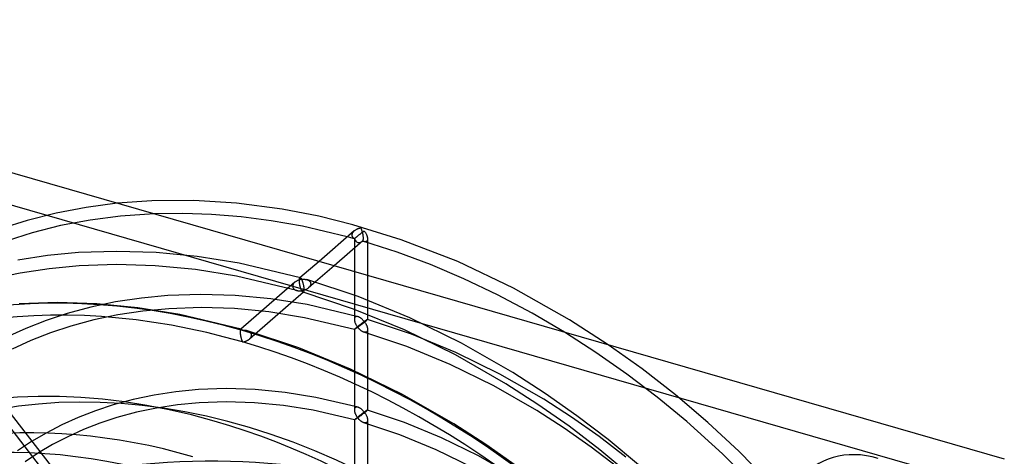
# Model space of a CAD drawing. Header units: millimetres. Extents: x -119 to 119, y -152 to 148.
# Tile 16 of 16: x -34 to 115, y 82 to 148. Entities that reach past the tile are written whole.
import ezdxf

# ---------------------------------------------------------------- set-up
doc = ezdxf.new("R2010")
doc.units = ezdxf.units.MM
doc.layers.add('HIDDEN', color=7, linetype='Continuous')
doc.layers.add('THICK', color=7, linetype='Continuous')

msp = doc.modelspace()

# ---------------------------------------------------------------- linework, layer by layer
at = {"layer": 'HIDDEN'}
for p, q in [((-18.95, 120.65), (-23.66, 120.02)), ((-28.18, 119.15), (-32.58, 118.02)), ((-23.66, 120.02), (-28.18, 119.15)), ((-32.58, 118.02), (-36.44, 116.8)), ((-23.06, 118.09), (-27.5, 117.25)), ((-18.45, 118.69), (-23.06, 118.09)), ((-13.38, 119.04), (-18.45, 118.69)), ((-31.8, 116.17), (-35.59, 114.97)), ((-27.5, 117.25), (-31.8, 116.17)), ((16.64, 116.16), (16.6, 116.09)), ((16.68, 116.22), (16.64, 116.16)), ((16.72, 116.28), (16.68, 116.22)), ((16.77, 116.34), (16.72, 116.28)), ((16.82, 116.39), (16.77, 116.34)), ((16.88, 116.44), (16.82, 116.39)), ((17.95, 116.11), (18.01, 116.15)), ((18.01, 116.15), (18.06, 116.19)), ((18.06, 116.19), (18.11, 116.23)), ((18.11, 116.23), (18.17, 116.27)), ((18.17, 116.27), (18.22, 116.31)), ((18.22, 116.31), (18.27, 116.34)), ((18.27, 116.34), (18.31, 116.38)), ((18.31, 116.38), (18.36, 116.41)), ((18.36, 116.41), (18.41, 116.44)), ((18.41, 116.44), (18.45, 116.38)), ((18.45, 116.38), (18.5, 116.32)), ((18.5, 116.32), (18.54, 116.26)), ((18.54, 116.26), (18.58, 116.2)), ((18.58, 116.2), (18.62, 116.13)), ((18.62, 116.13), (18.66, 116.07)), ((16.03, 115.5), (15.84, 115.55)), ((16.21, 115.45), (16.03, 115.5)), ((16.38, 115.4), (16.21, 115.45)), ((16.56, 115.35), (16.38, 115.4)), ((16.55, 115.89), (16.54, 115.83)), ((16.54, 115.83), (16.54, 115.79)), ((16.54, 115.79), (16.55, 115.75)), ((16.56, 115.96), (16.55, 115.89)), ((16.55, 115.75), (16.55, 115.71)), ((16.55, 115.71), (16.57, 115.67)), ((16.58, 116.03), (16.56, 115.96)), ((16.74, 115.3), (16.56, 115.35)), ((16.57, 115.67), (16.58, 115.63)), ((16.6, 116.09), (16.58, 116.03)), ((16.58, 115.63), (16.59, 115.6)), ((16.59, 115.6), (16.61, 115.56)), ((16.61, 115.56), (16.63, 115.53)), ((16.63, 115.53), (16.66, 115.49)), ((16.66, 115.49), (16.68, 115.46)), ((16.68, 115.46), (16.71, 115.43)), ((16.71, 115.43), (16.74, 115.41)), ((16.74, 115.41), (16.77, 115.38)), ((16.91, 115.26), (16.74, 115.3)), ((16.77, 115.38), (16.8, 115.35)), ((16.8, 115.35), (16.83, 115.33)), ((16.83, 115.33), (16.87, 115.31)), ((16.87, 115.31), (16.9, 115.29)), ((16.9, 115.29), (16.94, 115.27)), ((16.91, 115.26), (16.91, 115.27)), ((16.91, 115.27), (16.92, 115.27)), ((16.92, 115.26), (16.91, 115.26)), ((16.91, 115.26), (16.91, 115.26)), ((16.91, 115.26), (16.91, 115.26)), ((16.91, 115.26), (16.91, 115.26)), ((16.91, 115.26), (16.91, 115.26)), ((16.91, 115.26), (16.91, 115.26)), ((16.91, 115.26), (16.91, 115.26)), ((16.91, 115.26), (16.91, 115.26)), ((16.91, 115.26), (16.91, 115.26)), ((16.91, 115.26), (16.91, 113.82)), ((16.92, 115.28), (16.93, 115.29)), ((16.92, 115.27), (16.92, 115.28)), ((16.93, 115.26), (16.92, 115.26)), ((16.92, 115.26), (16.92, 115.26)), ((16.93, 115.29), (16.95, 115.3)), ((16.94, 115.27), (16.93, 115.26)), ((16.93, 115.26), (16.93, 115.26)), ((16.95, 115.3), (16.96, 115.32)), ((16.96, 115.32), (16.98, 115.33)), ((16.98, 115.33), (17, 115.35)), ((17, 115.35), (17.02, 115.37)), ((17.02, 115.37), (17.04, 115.39)), ((17.04, 115.39), (17.08, 115.42)), ((17.08, 115.42), (17.12, 115.46)), ((17.12, 115.46), (17.17, 115.5)), ((17.17, 115.5), (17.22, 115.54)), ((17.22, 115.54), (17.27, 115.58)), ((17.27, 115.58), (17.32, 115.62)), ((17.32, 115.62), (17.38, 115.67)), ((17.38, 115.67), (17.44, 115.71)), ((17.44, 115.71), (17.49, 115.76)), ((17.49, 115.76), (17.55, 115.8)), ((17.55, 115.8), (17.61, 115.85)), ((17.61, 115.85), (17.67, 115.89)), ((17.67, 115.89), (17.73, 115.94)), ((17.73, 115.94), (17.78, 115.98)), ((17.78, 115.98), (17.84, 116.03)), ((17.84, 116.03), (17.9, 116.07)), ((17.9, 116.07), (17.95, 116.11)), ((18.16, 114.91), (18.17, 114.92)), ((18.17, 114.91), (18.16, 114.91)), ((18.17, 114.92), (18.17, 114.92)), ((18.17, 114.92), (18.17, 114.92)), ((18.17, 114.92), (18.18, 114.92)), ((18.17, 114.91), (18.17, 114.91)), ((18.17, 114.91), (18.17, 114.91)), ((18.17, 114.91), (18.17, 114.91)), ((18.17, 114.91), (18.17, 114.91)), ((18.17, 114.91), (18.17, 114.91)), ((18.18, 114.92), (18.18, 114.93)), ((18.18, 114.92), (18.18, 114.92)), ((18.39, 114.83), (18.35, 114.84)), ((18.42, 114.82), (18.39, 114.83)), ((18.46, 114.82), (18.42, 114.82)), ((18.5, 114.81), (18.46, 114.82)), ((18.53, 114.81), (18.5, 114.81)), ((18.57, 114.81), (18.53, 114.81)), ((18.6, 114.81), (18.57, 114.81)), ((18.63, 114.82), (18.6, 114.81)), ((18.66, 114.83), (18.63, 114.82)), ((18.66, 116.07), (18.69, 116)), ((18.69, 114.84), (18.66, 114.83)), ((18.69, 116), (18.73, 115.93)), ((18.72, 114.85), (18.69, 114.84)), ((18.75, 114.87), (18.72, 114.85)), ((18.73, 115.93), (18.76, 115.86)), ((18.77, 114.89), (18.75, 114.87)), ((18.76, 115.86), (18.79, 115.8)), ((18.82, 114.94), (18.77, 114.89)), ((18.79, 115.8), (18.81, 115.73)), ((18.81, 115.73), (18.84, 115.66)), ((18.85, 114.99), (18.82, 114.94)), ((18.84, 115.66), (18.86, 115.59)), ((18.88, 115.05), (18.85, 114.99)), ((18.86, 115.59), (18.87, 115.52)), ((18.87, 115.52), (18.89, 115.46)), ((18.89, 115.11), (18.88, 115.05)), ((18.89, 115.46), (18.9, 115.39)), ((18.9, 115.19), (18.89, 115.11)), ((18.9, 115.39), (18.91, 115.33)), ((18.91, 115.26), (18.9, 115.19)), ((18.91, 115.33), (18.91, 115.26)), ((18.91, 115.26), (18.91, 114.67)), ((-24.82, 113.16), (-29.48, 112.72)), ((-19.05, 113.36), (-24.82, 113.16)), ((-13.06, 113.17), (-19.05, 113.36)), ((-6.87, 112.58), (-13.06, 113.17)), ((-29.48, 112.72), (-33.98, 112.04)), ((-0.51, 111.56), (-6.87, 112.58)), ((11.57, 111.84), (8.68, 109.34)), ((-29.24, 110.73), (-33.62, 110.07)), ((-24.69, 111.17), (-29.24, 110.73)), ((-19.05, 111.36), (-24.69, 111.17)), ((-13.19, 111.18), (-19.05, 111.36)), ((-7.13, 110.6), (-13.19, 111.18)), ((-0.89, 109.6), (-7.13, 110.6)), ((8.75, 109.36), (-0.51, 111.56)), ((13.86, 111.18), (9.99, 107.83)), ((16.91, 110.3), (16.91, 103.05)), ((-33.62, 110.07), (-37.84, 109.18)), ((8.2, 107.43), (-0.89, 109.6)), ((7.92, 108.69), (-0.28, 101.58)), ((7.93, 108.69), (7.87, 108.64)), ((7.99, 108.74), (7.93, 108.69)), ((8.05, 108.78), (7.99, 108.74)), ((8.11, 108.82), (8.05, 108.78)), ((8.17, 108.86), (8.11, 108.82)), ((8.24, 108.9), (8.17, 108.86)), ((8.31, 108.93), (8.24, 108.9)), ((8.38, 108.96), (8.31, 108.93)), ((8.45, 108.99), (8.38, 108.96)), ((8.52, 109.02), (8.45, 108.99)), ((8.59, 109.04), (8.52, 109.02)), ((8.59, 109.06), (8.6, 109.12)), ((8.66, 109.06), (8.59, 109.04)), ((8.59, 109), (8.59, 109.06)), ((8.59, 108.94), (8.59, 109)), ((8.59, 108.87), (8.59, 108.94)), ((8.59, 108.8), (8.59, 108.87)), ((8.6, 108.73), (8.59, 108.8)), ((8.6, 109.17), (8.61, 109.21)), ((8.6, 109.12), (8.6, 109.17)), ((8.6, 108.65), (8.6, 108.73)), ((8.61, 109.21), (8.62, 109.25)), ((8.62, 109.25), (8.63, 109.28)), ((8.63, 109.28), (8.65, 109.3)), ((8.65, 109.3), (8.66, 109.32)), ((8.66, 109.32), (8.68, 109.34)), ((8.73, 109.08), (8.66, 109.06)), ((8.68, 109.34), (8.69, 109.35)), ((8.69, 109.35), (8.7, 109.35)), ((8.7, 109.35), (8.71, 109.36)), ((8.71, 109.36), (8.73, 109.36)), ((8.73, 109.36), (8.74, 109.36)), ((8.81, 109.1), (8.73, 109.08)), ((8.74, 109.36), (8.75, 109.35)), ((8.75, 109.35), (8.77, 109.35)), ((8.77, 109.35), (8.79, 109.34)), ((8.79, 109.34), (8.81, 109.32)), ((8.81, 109.32), (8.83, 109.3)), ((8.88, 109.11), (8.81, 109.1)), ((8.83, 109.3), (8.85, 109.28)), ((8.85, 109.28), (8.87, 109.25)), ((8.87, 109.25), (8.89, 109.23)), ((8.95, 109.12), (8.88, 109.11)), ((8.89, 109.23), (8.91, 109.19)), ((8.91, 109.19), (8.93, 109.16)), ((8.93, 109.16), (8.95, 109.12)), ((8.95, 109.12), (9.03, 109.13)), ((8.97, 109.09), (8.95, 109.12)), ((8.99, 109.05), (8.97, 109.09)), ((9.01, 109.01), (8.99, 109.05)), ((9.03, 108.96), (9.01, 109.01)), ((9.03, 109.13), (9.11, 109.14)), ((9.05, 108.92), (9.03, 108.96)), ((9.07, 108.87), (9.05, 108.92)), ((9.09, 108.82), (9.07, 108.87)), ((9.11, 108.77), (9.09, 108.82)), ((9.11, 109.14), (9.19, 109.14)), ((9.12, 108.71), (9.11, 108.77)), ((9.14, 108.65), (9.12, 108.71)), ((9.19, 109.14), (9.26, 109.14)), ((9.26, 109.14), (9.34, 109.14)), ((9.34, 109.14), (9.42, 109.13)), ((9.42, 109.13), (9.49, 109.12)), ((9.49, 109.12), (9.56, 109.11)), ((9.56, 109.11), (9.64, 109.1)), ((9.64, 109.1), (9.71, 109.08)), ((9.71, 109.08), (9.77, 109.06)), ((17.47, 106.5), (9.72, 109.08)), ((9.77, 109.06), (9.83, 109.03)), ((9.83, 109.03), (9.9, 109.01)), ((9.9, 109.01), (9.95, 108.98)), ((9.95, 108.98), (10.01, 108.95)), ((10.01, 108.95), (10.06, 108.91)), ((10.06, 108.91), (10.11, 108.87)), ((10.11, 108.87), (10.16, 108.83)), ((10.16, 108.83), (10.2, 108.78)), ((10.2, 108.78), (10.23, 108.73)), ((10.23, 108.73), (10.26, 108.68)), ((18.91, 109.72), (18.91, 103.05)), ((7.6, 108.21), (7.59, 108.14)), ((7.59, 108.14), (7.59, 108.07)), ((7.59, 108.07), (7.59, 108.01)), ((7.59, 108.01), (7.6, 107.94)), ((7.62, 108.28), (7.6, 108.21)), ((7.6, 107.94), (7.63, 107.88)), ((7.65, 108.34), (7.62, 108.28)), ((7.63, 107.88), (7.65, 107.82)), ((7.68, 108.41), (7.65, 108.34)), ((7.65, 107.82), (7.69, 107.76)), ((7.72, 108.47), (7.68, 108.41)), ((7.69, 107.76), (7.73, 107.71)), ((7.77, 108.53), (7.72, 108.47)), ((7.73, 107.71), (7.78, 107.66)), ((7.82, 108.58), (7.77, 108.53)), ((7.78, 107.66), (7.83, 107.61)), ((7.87, 108.64), (7.82, 108.58)), ((7.83, 107.61), (7.88, 107.57)), ((7.88, 107.57), (7.94, 107.54)), ((7.94, 107.54), (8, 107.5)), ((8, 107.5), (8.07, 107.48)), ((8.07, 107.48), (8.14, 107.45)), ((8.14, 107.45), (8.21, 107.43)), ((8.21, 107.43), (8.29, 107.41)), ((8.29, 107.41), (8.37, 107.4)), ((8.37, 107.4), (8.45, 107.38)), ((8.45, 107.38), (8.53, 107.38)), ((8.53, 107.38), (8.61, 107.37)), ((8.61, 108.58), (8.6, 108.65)), ((8.62, 108.5), (8.61, 108.58)), ((8.61, 107.37), (8.7, 107.37)), ((8.64, 108.43), (8.62, 108.5)), ((8.65, 108.35), (8.64, 108.43)), ((8.66, 108.28), (8.65, 108.35)), ((8.68, 108.21), (8.66, 108.28)), ((8.69, 108.14), (8.68, 108.21)), ((8.71, 108.07), (8.69, 108.14)), ((8.7, 107.37), (8.78, 107.37)), ((8.73, 108.01), (8.71, 108.07)), ((8.74, 107.94), (8.73, 108.01)), ((8.76, 107.88), (8.74, 107.94)), ((8.78, 107.82), (8.76, 107.88)), ((8.8, 107.76), (8.78, 107.82)), ((8.78, 107.37), (8.87, 107.38)), ((8.82, 107.71), (8.8, 107.76)), ((8.84, 107.66), (8.82, 107.71)), ((8.86, 107.61), (8.84, 107.66)), ((8.88, 107.56), (8.86, 107.61)), ((8.87, 107.38), (8.95, 107.39)), ((8.89, 107.51), (8.88, 107.56)), ((8.91, 107.47), (8.89, 107.51)), ((8.93, 107.43), (8.91, 107.47)), ((8.95, 107.39), (8.93, 107.43)), ((9.03, 107.4), (8.95, 107.39)), ((8.95, 107.39), (8.98, 107.35)), ((8.98, 107.35), (9, 107.31)), ((9, 107.31), (9.02, 107.28)), ((9.02, 107.28), (9.04, 107.25)), ((9.11, 107.42), (9.03, 107.4)), ((9.04, 107.25), (9.07, 107.22)), ((9.07, 107.22), (9.09, 107.2)), ((9.09, 107.2), (9.11, 107.18)), ((9.19, 107.44), (9.11, 107.42)), ((9.16, 108.6), (9.14, 108.65)), ((9.18, 108.54), (9.16, 108.6)), ((9.19, 108.47), (9.18, 108.54)), ((9.21, 108.41), (9.19, 108.47)), ((9.27, 107.46), (9.19, 107.44)), ((9.22, 108.34), (9.21, 108.41)), ((9.24, 108.28), (9.22, 108.34)), ((9.25, 108.21), (9.24, 108.28)), ((9.24, 107.19), (9.26, 107.21)), ((9.27, 108.14), (9.25, 108.21)), ((9.26, 107.21), (9.27, 107.24)), ((9.28, 108.06), (9.27, 108.14)), ((9.34, 107.48), (9.27, 107.46)), ((9.27, 107.24), (9.29, 107.28)), ((9.29, 107.99), (9.28, 108.06)), ((9.3, 107.92), (9.29, 107.99)), ((9.29, 107.28), (9.3, 107.33)), ((9.31, 107.85), (9.3, 107.92)), ((9.3, 107.33), (9.31, 107.38)), ((9.31, 107.78), (9.31, 107.85)), ((9.32, 107.71), (9.31, 107.78)), ((9.31, 107.44), (9.32, 107.5)), ((9.31, 107.38), (9.31, 107.44)), ((9.32, 107.64), (9.32, 107.71)), ((9.32, 107.57), (9.32, 107.64)), ((9.32, 107.5), (9.32, 107.57)), ((9.42, 107.51), (9.34, 107.48)), ((9.5, 107.53), (9.42, 107.51)), ((9.57, 107.57), (9.5, 107.53)), ((9.64, 107.6), (9.57, 107.57)), ((9.72, 107.64), (9.64, 107.6)), ((9.79, 107.68), (9.72, 107.64)), ((9.85, 107.73), (9.79, 107.68)), ((9.92, 107.77), (9.85, 107.73)), ((9.98, 107.82), (9.92, 107.77)), ((10.05, 107.88), (9.98, 107.82)), ((10.1, 107.94), (10.05, 107.88)), ((10.16, 108.01), (10.1, 107.94)), ((10.2, 108.07), (10.16, 108.01)), ((10.24, 108.14), (10.2, 108.07)), ((10.28, 108.22), (10.24, 108.14)), ((10.26, 108.68), (10.29, 108.62)), ((10.3, 108.29), (10.28, 108.22)), ((10.29, 108.62), (10.3, 108.56)), ((10.3, 108.56), (10.32, 108.5)), ((10.31, 108.36), (10.3, 108.29)), ((10.32, 108.44), (10.31, 108.36)), ((10.32, 108.5), (10.32, 108.44)), ((-48.91, 106.59), (-28.93, 80.84)), ((-15.3, 106.29), (-19.19, 105.7)), ((-11.27, 106.68), (-15.3, 106.29)), ((-6.28, 106.85), (-11.27, 106.68)), ((-1.09, 106.68), (-6.28, 106.85)), ((4.26, 106.17), (-1.09, 106.68)), ((9.23, 107.17), (1.03, 100.07)), ((9.76, 105.29), (4.26, 106.17)), ((9.11, 107.18), (9.13, 107.17)), ((9.13, 107.17), (9.15, 107.16)), ((9.15, 107.16), (9.17, 107.15)), ((16.78, 104.63), (9.16, 107.16)), ((9.17, 107.15), (9.18, 107.15)), ((9.18, 107.15), (9.19, 107.15)), ((9.19, 107.15), (9.2, 107.16)), ((9.2, 107.16), (9.22, 107.16)), ((9.22, 107.16), (9.23, 107.17)), ((9.23, 107.17), (9.24, 107.19)), ((25.3, 103.3), (17.47, 106.5)), ((-30.69, 80.96), (-49.29, 104.94)), ((-28, 105.61), (-33.78, 105.41)), ((-22.01, 105.42), (-28, 105.61)), ((-22.94, 104.91), (-26.54, 103.93)), ((-19.19, 105.7), (-22.94, 104.91)), ((-15.83, 104.83), (-22.01, 105.42)), ((-15.06, 104.31), (-18.83, 103.73)), ((-9.46, 103.81), (-15.83, 104.83)), ((-11.14, 104.68), (-15.06, 104.31)), ((-6.27, 104.85), (-11.14, 104.68)), ((-1.22, 104.69), (-6.27, 104.85)), ((4, 104.19), (-1.22, 104.69)), ((17.46, 103.47), (9.76, 105.29)), ((24.48, 101.47), (16.78, 104.63)), ((-29.71, 102.88), (-32.77, 101.69)), ((-26.54, 103.93), (-29.71, 102.88)), ((-22.47, 102.97), (-25.96, 102.02)), ((-18.83, 103.73), (-22.47, 102.97)), ((-0.2, 101.6), (-9.46, 103.81)), ((9.38, 103.32), (4, 104.19)), ((16.91, 101.55), (9.38, 103.32)), ((16.92, 103.17), (16.91, 103.11)), ((16.91, 103.11), (16.91, 103.04)), ((16.91, 103.04), (16.91, 102.98)), ((16.91, 102.98), (16.92, 102.92)), ((16.93, 103.23), (16.92, 103.17)), ((16.92, 102.92), (16.93, 102.85)), ((16.95, 103.28), (16.93, 103.23)), ((16.93, 102.85), (16.94, 102.78)), ((16.94, 102.78), (16.96, 102.72)), ((16.97, 103.33), (16.95, 103.28)), ((17, 103.38), (16.97, 103.33)), ((17.04, 103.41), (17, 103.38)), ((17.08, 103.44), (17.04, 103.41)), ((17.13, 103.47), (17.08, 103.44)), ((17.18, 103.48), (17.13, 103.47)), ((17.23, 103.49), (17.18, 103.48)), ((17.29, 103.49), (17.23, 103.49)), ((17.34, 103.49), (17.29, 103.49)), ((17.4, 103.48), (17.34, 103.49)), ((17.46, 103.47), (17.4, 103.48)), ((17.52, 103.45), (17.46, 103.47)), ((17.58, 103.43), (17.52, 103.45)), ((17.64, 103.4), (17.58, 103.43)), ((17.7, 103.37), (17.64, 103.4)), ((17.76, 103.33), (17.7, 103.37)), ((17.82, 103.3), (17.76, 103.33)), ((17.88, 103.26), (17.82, 103.3)), ((17.94, 103.21), (17.88, 103.26)), ((17.99, 103.17), (17.94, 103.21)), ((18.05, 103.12), (17.99, 103.17)), ((18.1, 103.07), (18.05, 103.12)), ((18.16, 103.02), (18.1, 103.07)), ((18.21, 102.96), (18.16, 103.02)), ((18.26, 102.91), (18.21, 102.96)), ((18.31, 102.85), (18.26, 102.91)), ((18.36, 102.79), (18.31, 102.85)), ((18.41, 102.73), (18.36, 102.79)), ((18.36, 102.7), (18.41, 102.73)), ((18.45, 102.77), (18.41, 102.73)), ((18.41, 102.73), (18.46, 102.67)), ((18.5, 102.8), (18.45, 102.77)), ((18.54, 102.83), (18.5, 102.8)), ((18.5, 102.69), (18.55, 102.73)), ((18.58, 102.86), (18.54, 102.83)), ((18.55, 102.73), (18.6, 102.77)), ((18.62, 102.88), (18.58, 102.86)), ((18.6, 102.77), (18.65, 102.81)), ((18.66, 102.91), (18.62, 102.88)), ((18.65, 102.81), (18.7, 102.85)), ((18.69, 102.93), (18.66, 102.91)), ((18.73, 102.95), (18.69, 102.93)), ((18.7, 102.85), (18.74, 102.88)), ((18.76, 102.97), (18.73, 102.95)), ((18.74, 102.88), (18.77, 102.91)), ((18.79, 102.99), (18.76, 102.97)), ((18.77, 102.91), (18.81, 102.95)), ((18.81, 103.01), (18.79, 102.99)), ((18.84, 103.02), (18.81, 103.01)), ((18.81, 102.95), (18.84, 102.97)), ((18.86, 103.03), (18.84, 103.02)), ((18.84, 102.97), (18.87, 103)), ((18.87, 103.04), (18.86, 103.03)), ((18.89, 103.05), (18.87, 103.04)), ((18.87, 103), (18.88, 103.02)), ((18.88, 103.02), (18.9, 103.03)), ((18.9, 103.05), (18.89, 103.05)), ((18.91, 103.05), (18.9, 103.05)), ((18.9, 103.03), (18.91, 103.04)), ((18.91, 103.04), (18.91, 103.05)), ((18.91, 103.05), (18.91, 103.05)), ((18.91, 103.05), (18.91, 103.05)), ((18.91, 103.05), (18.91, 103.05)), ((18.91, 103.05), (18.91, 103.05)), ((18.91, 103.05), (18.91, 103.05)), ((18.91, 103.05), (18.91, 103.05)), ((25.54, 100.83), (18.91, 103.05)), ((33.12, 99.46), (25.3, 103.3)), ((-32.77, 101.69), (-35.71, 100.35)), ((-25.96, 102.02), (-29.03, 101)), ((-0.36, 101.31), (-0.37, 101.25)), ((-0.37, 101.25), (-0.37, 101.19)), ((-0.35, 101.41), (-0.36, 101.36)), ((-0.36, 101.36), (-0.36, 101.31)), ((-0.34, 101.45), (-0.35, 101.41)), ((-0.33, 101.49), (-0.34, 101.45)), ((-0.32, 101.52), (-0.33, 101.49)), ((-0.31, 101.55), (-0.32, 101.52)), ((-0.29, 101.57), (-0.31, 101.55)), ((-0.28, 101.59), (-0.29, 101.57)), ((-0.26, 101.59), (-0.28, 101.59)), ((-0.25, 101.6), (-0.26, 101.59)), ((-0.24, 101.6), (-0.25, 101.6)), ((-0.23, 101.6), (-0.24, 101.6)), ((-0.22, 101.6), (-0.23, 101.6)), ((-0.2, 101.6), (-0.22, 101.6)), ((-0.18, 101.59), (-0.2, 101.6)), ((-0.16, 101.58), (-0.18, 101.59)), ((-0.14, 101.57), (-0.16, 101.58)), ((-0.12, 101.55), (-0.14, 101.57)), ((-0.1, 101.53), (-0.12, 101.55)), ((-0.08, 101.5), (-0.1, 101.53)), ((-0.06, 101.47), (-0.08, 101.5)), ((-0.04, 101.44), (-0.06, 101.47)), ((-0.02, 101.41), (-0.04, 101.44)), ((0, 101.37), (-0.02, 101.41)), ((0.08, 101.38), (0, 101.37)), ((0.16, 101.38), (0.08, 101.38)), ((0.23, 101.39), (0.16, 101.38)), ((0.31, 101.39), (0.23, 101.39)), ((0.39, 101.38), (0.31, 101.39)), ((0.46, 101.38), (0.39, 101.38)), ((0.54, 101.37), (0.46, 101.38)), ((0.61, 101.36), (0.54, 101.37)), ((0.68, 101.34), (0.61, 101.36)), ((0.76, 101.32), (0.68, 101.34)), ((0.82, 101.3), (0.76, 101.32)), ((8.52, 98.75), (0.76, 101.32)), ((0.88, 101.28), (0.82, 101.3)), ((0.94, 101.25), (0.88, 101.28)), ((1, 101.22), (0.94, 101.25)), ((16.91, 101.55), (16.92, 101.56)), ((16.92, 101.55), (16.91, 101.55)), ((16.91, 101.55), (16.91, 101.55)), ((16.91, 101.55), (16.91, 101.55)), ((16.91, 101.55), (16.91, 101.55)), ((16.91, 101.55), (16.91, 101.55)), ((16.91, 101.55), (16.91, 101.55)), ((16.91, 101.55), (16.91, 101.55)), ((16.91, 101.55), (16.91, 101.55)), ((16.91, 101.55), (16.91, 89.34)), ((16.92, 101.56), (16.93, 101.58)), ((16.94, 101.56), (16.92, 101.55)), ((16.92, 101.55), (16.92, 101.55)), ((16.93, 101.58), (16.95, 101.6)), ((16.95, 101.56), (16.94, 101.56)), ((16.95, 101.6), (16.97, 101.62)), ((16.97, 101.58), (16.95, 101.56)), ((16.96, 102.72), (16.98, 102.65)), ((16.97, 101.62), (17, 101.65)), ((17, 101.59), (16.97, 101.58)), ((16.98, 102.65), (17, 102.58)), ((17, 102.58), (17.03, 102.51)), ((17, 101.65), (17.04, 101.68)), ((17.02, 101.6), (17, 101.59)), ((17.05, 101.62), (17.02, 101.6)), ((17.03, 102.51), (17.06, 102.45)), ((17.04, 101.68), (17.08, 101.72)), ((17.08, 101.64), (17.05, 101.62)), ((17.06, 102.45), (17.09, 102.38)), ((17.08, 101.72), (17.13, 101.75)), ((17.11, 101.66), (17.08, 101.64)), ((17.09, 102.38), (17.12, 102.31)), ((17.15, 101.69), (17.11, 101.66)), ((17.12, 102.31), (17.16, 102.25)), ((17.13, 101.75), (17.18, 101.79)), ((17.19, 101.71), (17.15, 101.69)), ((17.16, 102.25), (17.19, 102.18)), ((17.18, 101.79), (17.23, 101.84)), ((17.19, 102.18), (17.23, 102.12)), ((17.23, 101.74), (17.19, 101.71)), ((17.23, 102.12), (17.28, 102.05)), ((17.23, 101.84), (17.28, 101.88)), ((17.27, 101.77), (17.23, 101.74)), ((17.31, 101.8), (17.27, 101.77)), ((17.28, 102.05), (17.32, 101.99)), ((17.28, 101.88), (17.34, 101.93)), ((17.36, 101.83), (17.31, 101.8)), ((17.32, 101.99), (17.36, 101.93)), ((17.34, 101.93), (17.4, 101.97)), ((17.36, 101.93), (17.41, 101.87)), ((17.41, 101.87), (17.36, 101.83)), ((17.4, 101.97), (17.46, 102.02)), ((17.41, 101.87), (17.45, 101.9)), ((17.46, 101.81), (17.41, 101.87)), ((17.45, 101.9), (17.5, 101.93)), ((17.46, 102.02), (17.52, 102.07)), ((17.51, 101.75), (17.46, 101.81)), ((17.5, 101.93), (17.54, 101.97)), ((17.56, 101.69), (17.51, 101.75)), ((17.52, 102.07), (17.58, 102.11)), ((17.54, 101.97), (17.59, 102)), ((17.61, 101.63), (17.56, 101.69)), ((17.58, 102.11), (17.64, 102.16)), ((17.59, 102), (17.64, 102.04)), ((17.67, 101.57), (17.61, 101.63)), ((17.64, 102.16), (17.7, 102.21)), ((17.64, 102.04), (17.69, 102.07)), ((17.72, 101.52), (17.67, 101.57)), ((17.69, 102.07), (17.74, 102.11)), ((17.7, 102.21), (17.76, 102.25)), ((17.78, 101.47), (17.72, 101.52)), ((17.74, 102.11), (17.79, 102.15)), ((17.76, 102.25), (17.82, 102.3)), ((17.83, 101.43), (17.78, 101.47)), ((17.79, 102.15), (17.85, 102.19)), ((17.82, 102.3), (17.87, 102.34)), ((17.89, 101.38), (17.83, 101.43)), ((17.85, 102.19), (17.9, 102.23)), ((17.87, 102.34), (17.93, 102.39)), ((17.95, 101.34), (17.89, 101.38)), ((17.9, 102.23), (17.95, 102.27)), ((17.93, 102.39), (17.99, 102.43)), ((17.95, 102.27), (18.01, 102.31)), ((18, 101.3), (17.95, 101.34)), ((17.99, 102.43), (18.05, 102.47)), ((18.06, 101.26), (18, 101.3)), ((18.01, 102.31), (18.06, 102.35)), ((18.05, 102.47), (18.1, 102.51)), ((18.06, 102.35), (18.12, 102.39)), ((18.12, 101.23), (18.06, 101.26)), ((18.1, 102.51), (18.16, 102.55)), ((18.12, 102.39), (18.17, 102.43)), ((18.16, 102.55), (18.21, 102.59)), ((18.17, 102.43), (18.23, 102.48)), ((18.21, 102.59), (18.26, 102.63)), ((18.23, 102.48), (18.28, 102.52)), ((18.26, 102.63), (18.31, 102.66)), ((18.28, 102.52), (18.34, 102.56)), ((18.31, 102.66), (18.36, 102.7)), ((18.34, 102.56), (18.4, 102.61)), ((18.4, 102.61), (18.45, 102.65)), ((18.45, 102.65), (18.5, 102.69)), ((18.46, 102.67), (18.5, 102.61)), ((18.5, 102.61), (18.55, 102.54)), ((18.55, 102.54), (18.59, 102.47)), ((18.59, 102.47), (18.63, 102.4)), ((18.63, 102.4), (18.67, 102.33)), ((18.67, 102.33), (18.71, 102.26)), ((18.71, 102.26), (18.74, 102.19)), ((18.74, 102.19), (18.77, 102.12)), ((18.77, 102.12), (18.8, 102.05)), ((18.8, 102.05), (18.83, 101.98)), ((18.85, 101.28), (18.82, 101.23)), ((18.83, 101.98), (18.85, 101.9)), ((18.85, 101.9), (18.87, 101.83)), ((18.88, 101.34), (18.85, 101.28)), ((18.87, 101.83), (18.89, 101.76)), ((18.89, 101.4), (18.88, 101.34)), ((18.89, 101.76), (18.9, 101.69)), ((18.9, 101.48), (18.89, 101.4)), ((18.9, 101.69), (18.9, 101.62)), ((18.9, 101.62), (18.91, 101.55)), ((18.91, 101.55), (18.9, 101.48)), ((18.91, 101.55), (18.91, 89.34)), ((32.19, 97.7), (24.48, 101.47)), ((-31.99, 99.84), (-34.83, 98.56)), ((-29.03, 101), (-31.99, 99.84)), ((-0.37, 101.19), (-0.36, 101.12)), ((-0.36, 101.12), (-0.36, 101.05)), ((-0.36, 101.05), (-0.36, 100.98)), ((-0.36, 100.98), (-0.35, 100.9)), ((-0.35, 100.9), (-0.34, 100.83)), ((-0.34, 100.83), (-0.33, 100.75)), ((-0.33, 100.75), (-0.32, 100.68)), ((-0.32, 100.68), (-0.31, 100.6)), ((-0.31, 100.6), (-0.29, 100.53)), ((-0.29, 100.53), (-0.28, 100.46)), ((-0.28, 100.46), (-0.26, 100.39)), ((-0.26, 100.39), (-0.24, 100.32)), ((-0.24, 100.32), (-0.23, 100.25)), ((-0.23, 100.25), (-0.21, 100.19)), ((-0.21, 100.19), (-0.19, 100.13)), ((-0.19, 100.13), (-0.17, 100.07)), ((-0.17, 100.07), (-0.16, 100.01)), ((-0.16, 100.01), (-0.14, 99.96)), ((-0.14, 99.96), (-0.12, 99.9)), ((-0.12, 99.9), (-0.1, 99.85)), ((-0.1, 99.85), (-0.08, 99.8)), ((-0.08, 99.8), (-0.06, 99.76)), ((-0.06, 99.76), (-0.04, 99.72)), ((0.39, 99.73), (0.47, 99.75)), ((0.47, 99.75), (0.54, 99.78)), ((0.54, 99.78), (0.62, 99.81)), ((0.62, 99.81), (0.69, 99.85)), ((0.69, 99.85), (0.76, 99.89)), ((0.76, 99.89), (0.83, 99.93)), ((0.83, 99.93), (0.9, 99.97)), ((0.9, 99.97), (0.97, 100.02)), ((0.97, 100.02), (1.03, 100.07)), ((1.06, 101.19), (1, 101.22)), ((1.03, 100.07), (1.09, 100.13)), ((1.11, 101.16), (1.06, 101.19)), ((1.09, 100.13), (1.15, 100.19)), ((1.16, 101.12), (1.11, 101.16)), ((1.15, 100.19), (1.2, 100.25)), ((1.2, 101.07), (1.16, 101.12)), ((1.24, 101.03), (1.2, 101.07)), ((1.2, 100.25), (1.25, 100.32)), ((1.28, 100.98), (1.24, 101.03)), ((1.25, 100.32), (1.29, 100.39)), ((1.31, 100.92), (1.28, 100.98)), ((1.29, 100.39), (1.32, 100.46)), ((1.33, 100.87), (1.31, 100.92)), ((1.32, 100.46), (1.35, 100.54)), ((1.35, 100.81), (1.33, 100.87)), ((1.36, 100.75), (1.35, 100.81)), ((1.35, 100.54), (1.36, 100.61)), ((1.37, 100.69), (1.36, 100.75)), ((1.36, 100.61), (1.37, 100.69)), ((18.17, 101.2), (18.12, 101.23)), ((18.23, 101.17), (18.17, 101.2)), ((18.29, 101.15), (18.23, 101.17)), ((18.35, 101.13), (18.29, 101.15)), ((18.41, 101.11), (18.35, 101.13)), ((24.85, 98.95), (18.35, 101.13)), ((18.47, 101.1), (18.41, 101.11)), ((18.53, 101.1), (18.47, 101.1)), ((18.58, 101.1), (18.53, 101.1)), ((18.64, 101.11), (18.58, 101.1)), ((18.69, 101.13), (18.64, 101.11)), ((18.73, 101.15), (18.69, 101.13)), ((18.77, 101.18), (18.73, 101.15)), ((18.82, 101.23), (18.77, 101.18)), ((32.23, 98.07), (25.54, 100.83)), ((53.42, 98.07), (48.68, 101.13)), ((-0.04, 99.72), (-0.02, 99.67)), ((-0.02, 99.67), (0, 99.64)), ((0, 99.64), (0.08, 99.65)), ((0.08, 99.65), (0.16, 99.66)), ((0.16, 99.66), (0.24, 99.68)), ((0.24, 99.68), (0.31, 99.7)), ((0.31, 99.7), (0.39, 99.73)), ((16.34, 95.54), (8.52, 98.75)), ((31.42, 96.25), (24.85, 98.95)), ((40.88, 95.01), (33.12, 99.46)), ((60.42, 95.55), (55.29, 99.22)), ((39.83, 93.31), (32.19, 97.7)), ((38.92, 94.79), (32.23, 98.07)), ((58.09, 94.79), (53.42, 98.07)), ((24.17, 91.71), (16.34, 95.54)), ((37.98, 93.02), (31.42, 96.25)), ((65.45, 91.63), (60.42, 95.55)), ((45.55, 90.98), (38.92, 94.79)), ((45.75, 91.86), (40.88, 95.01)), ((62.68, 91.29), (58.09, 94.79)), ((-6.67, 92.43), (-10.08, 92.11)), ((-2.46, 92.58), (-6.67, 92.43)), ((1.92, 92.44), (-2.46, 92.58)), ((6.43, 92.01), (1.92, 92.44)), ((44.5, 89.28), (37.98, 93.02)), ((44.63, 90.2), (39.83, 93.31)), ((-16.52, 90.94), (-19.56, 90.12)), ((-13.36, 91.61), (-16.52, 90.94)), ((-10.08, 92.11), (-13.36, 91.61)), ((11.08, 91.26), (6.43, 92.01)), ((17.46, 89.76), (11.08, 91.26)), ((31.93, 87.26), (24.17, 91.71)), ((49.76, 88.26), (45.55, 90.98)), ((50.55, 88.48), (45.75, 91.86)), ((67.17, 87.58), (62.68, 91.29)), ((70.34, 87.45), (65.45, 91.63)), ((-19.56, 90.12), (-22.25, 89.23)), ((-13, 89.64), (-16.05, 89)), ((-9.83, 90.12), (-13, 89.64)), ((-6.54, 90.44), (-9.83, 90.12)), ((-2.45, 90.58), (-6.54, 90.44)), ((1.79, 90.44), (-2.45, 90.58)), ((6.18, 90.02), (1.79, 90.44)), ((10.7, 89.3), (6.18, 90.02)), ((16.92, 89.46), (16.91, 89.4)), ((16.91, 89.4), (16.91, 89.33)), ((16.91, 89.33), (16.91, 89.27)), ((16.93, 89.52), (16.92, 89.46)), ((16.95, 89.57), (16.93, 89.52)), ((16.97, 89.62), (16.95, 89.57)), ((17, 89.67), (16.97, 89.62)), ((17.04, 89.7), (17, 89.67)), ((17.08, 89.73), (17.04, 89.7)), ((17.13, 89.76), (17.08, 89.73)), ((17.18, 89.77), (17.13, 89.76)), ((17.23, 89.78), (17.18, 89.77)), ((17.28, 89.78), (17.23, 89.78)), ((17.34, 89.78), (17.28, 89.78)), ((17.4, 89.77), (17.34, 89.78)), ((17.46, 89.76), (17.4, 89.77)), ((17.52, 89.74), (17.46, 89.76)), ((17.58, 89.72), (17.52, 89.74)), ((17.64, 89.69), (17.58, 89.72)), ((17.7, 89.66), (17.64, 89.69)), ((17.76, 89.62), (17.7, 89.66)), ((17.82, 89.59), (17.76, 89.62)), ((17.88, 89.55), (17.82, 89.59)), ((17.94, 89.5), (17.88, 89.55)), ((17.99, 89.46), (17.94, 89.5)), ((18.05, 89.41), (17.99, 89.46)), ((18.1, 89.36), (18.05, 89.41)), ((18.16, 89.31), (18.1, 89.36)), ((18.87, 89.33), (18.86, 89.32)), ((18.89, 89.34), (18.87, 89.33)), ((18.9, 89.34), (18.89, 89.34)), ((18.91, 89.34), (18.9, 89.34)), ((18.9, 89.32), (18.91, 89.33)), ((18.91, 89.33), (18.91, 89.34)), ((18.91, 89.34), (18.91, 89.34)), ((18.91, 89.34), (18.91, 89.34)), ((18.91, 89.34), (18.91, 89.34)), ((18.91, 89.34), (18.91, 89.34)), ((18.91, 89.34), (18.91, 89.34)), ((18.91, 89.34), (18.91, 89.34)), ((24.48, 87.47), (18.91, 89.34)), ((49.37, 86.87), (44.63, 90.2)), ((-24.83, 88.22), (-27.31, 87.09)), ((-22.25, 89.23), (-24.83, 88.22)), ((-18.99, 88.2), (-21.57, 87.35)), ((-16.05, 89), (-18.99, 88.2)), ((16.91, 87.84), (10.7, 89.3)), ((16.91, 89.27), (16.92, 89.21)), ((16.91, 87.84), (16.92, 87.85)), ((16.92, 87.84), (16.91, 87.84)), ((16.91, 87.84), (16.91, 87.84)), ((16.91, 87.84), (16.91, 87.84)), ((16.91, 87.84), (16.91, 87.84)), ((16.91, 87.84), (16.91, 87.84)), ((16.91, 87.84), (16.91, 87.84)), ((16.91, 87.84), (16.91, 87.84)), ((16.91, 87.84), (16.91, 87.84)), ((16.91, 87.84), (16.91, 75.63)), ((16.92, 89.21), (16.93, 89.14)), ((16.92, 87.85), (16.93, 87.87)), ((16.94, 87.85), (16.92, 87.84)), ((16.92, 87.84), (16.92, 87.84)), ((16.93, 89.14), (16.94, 89.07)), ((16.93, 87.87), (16.95, 87.89)), ((16.94, 89.07), (16.96, 89.01)), ((16.95, 87.85), (16.94, 87.85)), ((16.95, 87.89), (16.97, 87.91)), ((16.97, 87.87), (16.95, 87.85)), ((16.96, 89.01), (16.98, 88.94)), ((16.97, 87.91), (17, 87.94)), ((17, 87.88), (16.97, 87.87)), ((16.98, 88.94), (17, 88.87)), ((17, 88.87), (17.03, 88.8)), ((17, 87.94), (17.04, 87.97)), ((17.02, 87.9), (17, 87.88)), ((17.05, 87.91), (17.02, 87.9)), ((17.03, 88.8), (17.06, 88.74)), ((17.04, 87.97), (17.08, 88.01)), ((17.08, 87.93), (17.05, 87.91)), ((17.06, 88.74), (17.09, 88.67)), ((17.08, 88.01), (17.13, 88.04)), ((17.11, 87.95), (17.08, 87.93)), ((17.09, 88.67), (17.12, 88.6)), ((17.15, 87.98), (17.11, 87.95)), ((17.12, 88.6), (17.16, 88.54)), ((17.13, 88.04), (17.18, 88.08)), ((17.19, 88), (17.15, 87.98)), ((17.16, 88.54), (17.19, 88.47)), ((17.18, 88.08), (17.23, 88.13)), ((17.23, 88.03), (17.19, 88)), ((17.19, 88.47), (17.23, 88.41)), ((17.23, 88.41), (17.28, 88.34)), ((17.23, 88.13), (17.28, 88.17)), ((17.27, 88.06), (17.23, 88.03)), ((17.31, 88.09), (17.27, 88.06)), ((17.28, 88.34), (17.32, 88.28)), ((17.28, 88.17), (17.34, 88.22)), ((17.36, 88.12), (17.31, 88.09)), ((17.32, 88.28), (17.36, 88.22)), ((17.34, 88.22), (17.4, 88.26)), ((17.36, 88.22), (17.41, 88.16)), ((17.41, 88.16), (17.36, 88.12)), ((17.4, 88.26), (17.46, 88.31)), ((17.41, 88.16), (17.45, 88.19)), ((17.46, 88.1), (17.41, 88.16)), ((17.45, 88.19), (17.5, 88.23)), ((17.46, 88.31), (17.52, 88.36)), ((17.51, 88.04), (17.46, 88.1)), ((17.5, 88.23), (17.55, 88.26)), ((17.56, 87.98), (17.51, 88.04)), ((17.52, 88.36), (17.58, 88.4)), ((17.55, 88.26), (17.6, 88.3)), ((17.61, 87.92), (17.56, 87.98)), ((17.58, 88.4), (17.64, 88.45)), ((17.6, 88.3), (17.65, 88.33)), ((17.67, 87.87), (17.61, 87.92)), ((17.64, 88.45), (17.7, 88.5)), ((17.65, 88.33), (17.7, 88.37)), ((17.72, 87.81), (17.67, 87.87)), ((17.7, 88.5), (17.76, 88.54)), ((17.7, 88.37), (17.75, 88.41)), ((17.75, 88.41), (17.81, 88.45)), ((17.76, 88.54), (17.82, 88.59)), ((17.81, 88.45), (17.86, 88.49)), ((17.82, 88.59), (17.87, 88.63)), ((17.86, 88.49), (17.92, 88.53)), ((17.87, 88.63), (17.93, 88.68)), ((17.92, 88.53), (17.97, 88.57)), ((17.93, 88.68), (17.99, 88.72)), ((17.97, 88.57), (18.03, 88.62)), ((17.99, 88.72), (18.05, 88.76)), ((18.03, 88.62), (18.09, 88.66)), ((18.05, 88.76), (18.1, 88.8)), ((18.09, 88.66), (18.15, 88.7)), ((18.1, 88.8), (18.16, 88.84)), ((18.15, 88.7), (18.21, 88.75)), ((18.21, 89.25), (18.16, 89.31)), ((18.16, 88.84), (18.21, 88.88)), ((18.26, 89.2), (18.21, 89.25)), ((18.21, 88.88), (18.26, 88.92)), ((18.21, 88.75), (18.26, 88.79)), ((18.31, 89.14), (18.26, 89.2)), ((18.26, 88.92), (18.31, 88.96)), ((18.26, 88.79), (18.32, 88.84)), ((18.36, 89.08), (18.31, 89.14)), ((18.31, 88.96), (18.36, 88.99)), ((18.32, 88.84), (18.38, 88.88)), ((18.41, 89.03), (18.36, 89.08)), ((18.36, 88.99), (18.41, 89.03)), ((18.38, 88.88), (18.44, 88.93)), ((18.45, 89.06), (18.41, 89.03)), ((18.41, 89.03), (18.46, 88.96)), ((18.44, 88.93), (18.49, 88.97)), ((18.5, 89.09), (18.45, 89.06)), ((18.46, 88.96), (18.5, 88.9)), ((18.49, 88.97), (18.54, 89.01)), ((18.54, 89.12), (18.5, 89.09)), ((18.5, 88.9), (18.55, 88.83)), ((18.58, 89.15), (18.54, 89.12)), ((18.54, 89.01), (18.6, 89.06)), ((18.55, 88.83), (18.59, 88.76)), ((18.62, 89.17), (18.58, 89.15)), ((18.59, 88.76), (18.63, 88.69)), ((18.6, 89.06), (18.65, 89.1)), ((18.66, 89.2), (18.62, 89.17)), ((18.63, 88.69), (18.67, 88.62)), ((18.65, 89.1), (18.69, 89.13)), ((18.69, 89.22), (18.66, 89.2)), ((18.67, 88.62), (18.71, 88.55)), ((18.73, 89.24), (18.69, 89.22)), ((18.69, 89.13), (18.73, 89.17)), ((18.71, 88.55), (18.74, 88.48)), ((18.76, 89.26), (18.73, 89.24)), ((18.73, 89.17), (18.77, 89.2)), ((18.74, 88.48), (18.77, 88.41)), ((18.79, 89.28), (18.76, 89.26)), ((18.77, 89.2), (18.81, 89.24)), ((18.77, 88.41), (18.8, 88.34)), ((18.81, 89.3), (18.79, 89.28)), ((18.8, 88.34), (18.83, 88.27)), ((18.84, 89.31), (18.81, 89.3)), ((18.81, 89.24), (18.84, 89.26)), ((18.83, 88.27), (18.85, 88.19)), ((18.86, 89.32), (18.84, 89.31)), ((18.84, 89.26), (18.87, 89.29)), ((18.85, 88.19), (18.87, 88.12)), ((18.87, 89.29), (18.88, 89.31)), ((18.87, 88.12), (18.89, 88.05)), ((18.88, 89.31), (18.9, 89.32)), ((18.89, 88.05), (18.9, 87.98)), ((18.9, 87.98), (18.9, 87.91)), ((18.9, 87.91), (18.91, 87.84)), ((18.91, 87.84), (18.9, 87.77)), ((18.91, 87.84), (18.91, 75.63)), ((48.64, 86.6), (44.5, 89.28)), ((53.91, 85.33), (49.76, 88.26)), ((55.26, 84.87), (50.55, 88.48)), ((-27.31, 87.09), (-29.69, 85.85)), ((-24.05, 86.38), (-26.43, 85.3)), ((-21.57, 87.35), (-24.05, 86.38)), ((17.78, 87.76), (17.72, 87.81)), ((17.83, 87.72), (17.78, 87.76)), ((17.89, 87.67), (17.83, 87.72)), ((17.95, 87.63), (17.89, 87.67)), ((18, 87.59), (17.95, 87.63)), ((18.06, 87.55), (18, 87.59)), ((18.12, 87.52), (18.06, 87.55)), ((18.17, 87.49), (18.12, 87.52)), ((18.23, 87.46), (18.17, 87.49)), ((18.29, 87.44), (18.23, 87.46)), ((18.35, 87.42), (18.29, 87.44)), ((18.41, 87.41), (18.35, 87.42)), ((23.79, 85.59), (18.35, 87.42)), ((18.47, 87.4), (18.41, 87.41)), ((18.53, 87.39), (18.47, 87.4)), ((18.58, 87.39), (18.53, 87.39)), ((18.64, 87.4), (18.58, 87.39)), ((18.69, 87.42), (18.64, 87.4)), ((18.73, 87.44), (18.69, 87.42)), ((18.77, 87.47), (18.73, 87.44)), ((18.82, 87.52), (18.77, 87.47)), ((18.85, 87.57), (18.82, 87.52)), ((18.88, 87.63), (18.85, 87.57)), ((18.89, 87.7), (18.88, 87.63)), ((18.9, 87.77), (18.89, 87.7)), ((30.09, 85.15), (24.48, 87.47)), ((36.8, 84.11), (31.93, 87.26)), ((52.73, 83.72), (48.64, 86.6)), ((54.01, 83.31), (49.37, 86.87)), ((72.56, 82.7), (67.17, 87.58)), ((75.08, 83.05), (70.34, 87.45)), ((-29.69, 85.85), (-31.9, 84.56)), ((-26.43, 85.3), (-28.72, 84.11)), ((29.28, 83.32), (23.79, 85.59)), ((35.7, 82.39), (30.09, 85.15)), ((57.98, 82.21), (53.91, 85.33)), ((59.86, 81.04), (55.26, 84.87)), ((-31.9, 84.56), (-34.02, 83.16)), ((-28.72, 84.11), (-30.84, 82.86)), ((41.6, 80.72), (36.8, 84.11)), ((56.73, 80.65), (52.73, 83.72)), ((-30.84, 82.86), (-32.87, 81.52)), ((34.77, 80.62), (29.28, 83.32)), ((41.27, 79.19), (35.7, 82.39)), ((58.55, 79.53), (54.01, 83.31)), ((77.85, 77.44), (72.56, 82.7)), ((79.66, 78.43), (75.08, 83.05))]:
    msp.add_line(p, q, dxfattribs=at)
for centre, major_axis, ratio, start_param, end_param in [((17.91, 116.01), (0.58, 1.27), 0.641742, 2.452785, 4.020526), ((0, 0), (-76.63, 88.48), 0.75, -0.857072, 0.000009), ((0, 0), (75.32, -86.97), 0.75, 2.284521, 3.141602), ((0, 0), (-76.63, 88.48), 0.75, -2.427868, -0.857072), ((0, 0), (75.32, -86.97), 0.75, 0.713724, 2.284521), ((0, 0), (-65.76, 75.93), 0.75, -2.427868, 0), ((-4.75, -3.64), (-98.4, 0), 0.866025, -2.007129, -1.386724), ((96.13, 68.38), (-10.31, 11.91), 0.75, -0.857072, 2.284521)]:
    msp.add_ellipse(centre, major_axis=major_axis, ratio=ratio, start_param=start_param, end_param=end_param, dxfattribs=at)
at = {"layer": 'THICK'}
for p, q in [((-115.18, 148.43), (115.18, 81.93)), ((110.91, 78.23), (-119.46, 144.73)), ((-13.71, 121.03), (-18.95, 120.65)), ((-7.36, 121.08), (-13.71, 121.03)), ((-0.91, 120.67), (-7.36, 121.08)), ((5.97, 119.75), (-0.91, 120.67)), ((-9.04, 119.11), (-13.38, 119.04)), ((-4.68, 118.96), (-9.04, 119.11)), ((11.53, 118.67), (5.97, 119.75)), ((-0.23, 118.59), (-4.68, 118.96)), ((4.32, 118), (-0.23, 118.59)), ((9.06, 117.15), (4.32, 118)), ((16.69, 117.39), (11.53, 118.67)), ((15.84, 115.55), (9.06, 117.15)), ((16.88, 116.44), (11.57, 111.84)), ((24, 115.12), (16.69, 117.39)), ((16.94, 116.49), (16.88, 116.44)), ((17, 116.54), (16.94, 116.49)), ((17.06, 116.58), (17, 116.54)), ((17.13, 116.62), (17.06, 116.58)), ((17.19, 116.65), (17.13, 116.62)), ((17.26, 116.69), (17.19, 116.65)), ((17.33, 116.72), (17.26, 116.69)), ((17.4, 116.75), (17.33, 116.72)), ((17.47, 116.77), (17.4, 116.75)), ((17.54, 116.8), (17.47, 116.77)), ((17.62, 116.82), (17.54, 116.8)), ((17.69, 116.84), (17.62, 116.82)), ((17.76, 116.85), (17.69, 116.84)), ((17.83, 116.87), (17.76, 116.85)), ((17.91, 116.88), (17.83, 116.87)), ((17.93, 116.84), (17.91, 116.88)), ((17.95, 116.8), (17.93, 116.84)), ((17.97, 116.76), (17.95, 116.8)), ((17.98, 116.72), (17.97, 116.76)), ((18, 116.67), (17.98, 116.72)), ((18.02, 116.62), (18, 116.67)), ((18.04, 116.57), (18.02, 116.62)), ((18.06, 116.52), (18.04, 116.57)), ((18.08, 116.46), (18.06, 116.52)), ((18.1, 116.41), (18.08, 116.46)), ((18.11, 116.35), (18.1, 116.41)), ((18.13, 116.29), (18.11, 116.35)), ((18.15, 116.23), (18.13, 116.29)), ((18.16, 116.16), (18.15, 116.23)), ((18.18, 116.1), (18.16, 116.16)), ((18.18, 114.93), (13.86, 111.18)), ((18.2, 114.9), (18.17, 114.91)), ((18.19, 116.03), (18.18, 116.1)), ((18.18, 114.93), (18.19, 114.94)), ((18.21, 115.96), (18.19, 116.03)), ((18.19, 114.94), (18.2, 114.95)), ((18.2, 114.95), (18.21, 114.96)), ((18.23, 114.88), (18.2, 114.9)), ((18.22, 115.89), (18.21, 115.96)), ((18.21, 114.96), (18.22, 114.98)), ((18.23, 115.82), (18.22, 115.89)), ((18.22, 114.98), (18.23, 114.99)), ((18.24, 115.75), (18.23, 115.82)), ((18.23, 115.01), (18.24, 115.03)), ((18.23, 114.99), (18.23, 115.01)), ((18.26, 114.87), (18.23, 114.88)), ((18.25, 115.67), (18.24, 115.75)), ((18.24, 115.03), (18.25, 115.06)), ((18.26, 115.6), (18.25, 115.67)), ((18.25, 115.08), (18.26, 115.11)), ((18.25, 115.06), (18.25, 115.08)), ((18.27, 115.53), (18.26, 115.6)), ((18.26, 115.14), (18.27, 115.18)), ((18.26, 115.11), (18.26, 115.14)), ((18.29, 114.86), (18.26, 114.87)), ((18.27, 115.46), (18.27, 115.53)), ((18.27, 115.39), (18.27, 115.46)), ((18.27, 115.33), (18.27, 115.39)), ((18.27, 115.29), (18.27, 115.33)), ((18.27, 115.25), (18.27, 115.29)), ((18.27, 115.21), (18.27, 115.25)), ((18.27, 115.18), (18.27, 115.21)), ((18.32, 114.85), (18.29, 114.86)), ((18.35, 114.84), (18.32, 114.85)), ((23.37, 113.23), (18.35, 114.84)), ((18.91, 114.67), (18.91, 109.72)), ((32.54, 111.81), (24, 115.12)), ((16.91, 113.82), (16.91, 110.3)), ((28.4, 111.36), (23.37, 113.23)), ((40.96, 107.8), (32.54, 111.81)), ((33.47, 109.21), (28.4, 111.36)), ((38.55, 106.79), (33.47, 109.21)), ((49.45, 103), (40.96, 107.8)), ((43.77, 104), (38.55, 106.79)), ((48.68, 101.13), (43.77, 104)), ((55.29, 99.22), (49.45, 103))]:
    msp.add_line(p, q, dxfattribs=at)
for centre, major_axis, start_param, end_param in [((-4.28, -3.7), (-69.07, 79.75), -0.857072, 0.312795), ((-7.5, -6.5), (-67.1, 77.48), -0.857072, -0.060127), ((-10.93, -9.46), (-67.1, 77.48), -0.857072, 0), ((-10.93, -9.46), (65.76, -75.93), 0.713724, 3.141593), ((-4.28, -3.7), (-69.07, 79.75), -2.427868, -0.857072)]:
    msp.add_ellipse(centre, major_axis=major_axis, ratio=0.75, start_param=start_param, end_param=end_param, dxfattribs=at)

doc.saveas('drawing.dxf')
